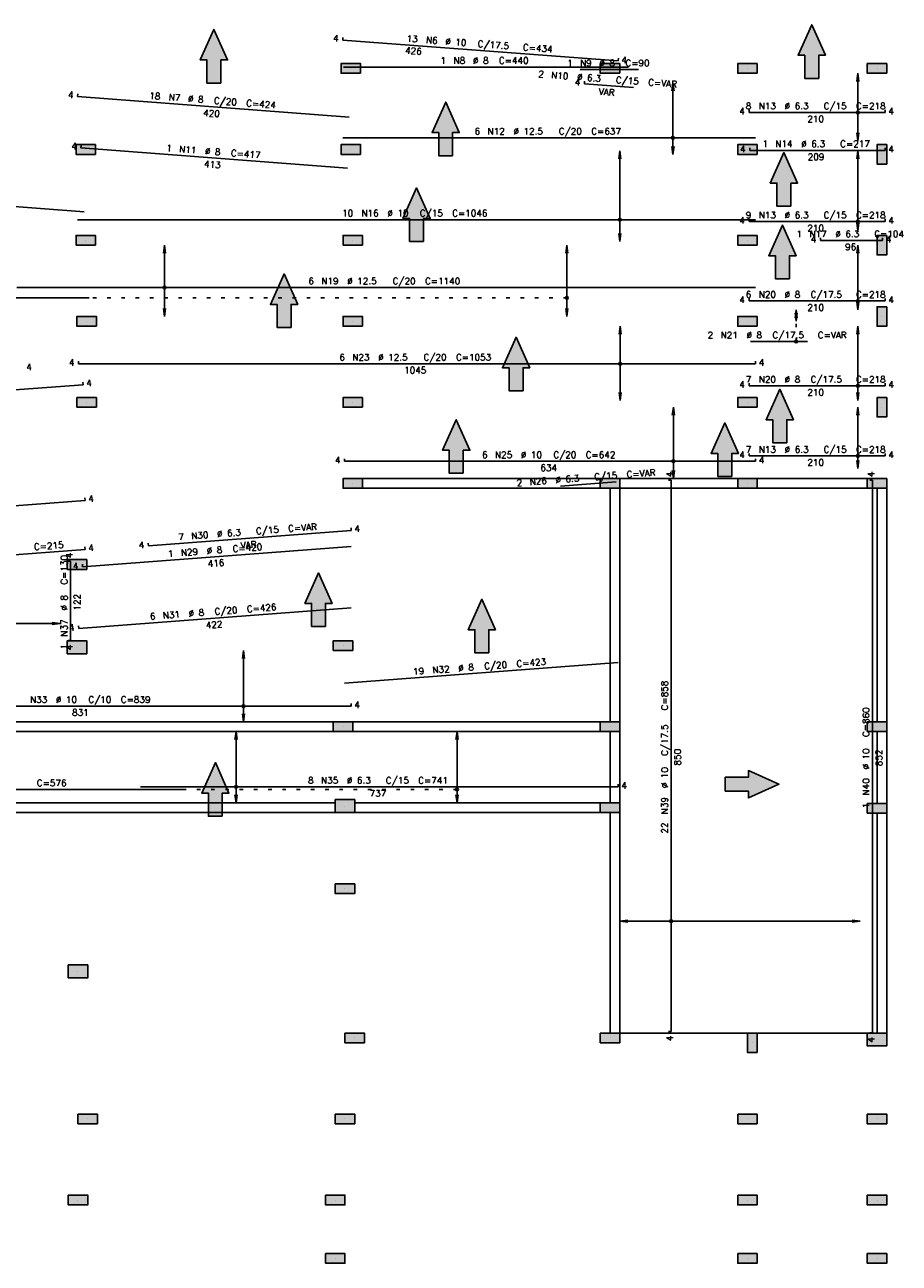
# Model space of a CAD drawing. Extents: x 0 to 119, y 0 to 84.
# Tile 10 of 14: x 67 to 91, y 29 to 64. Entities that reach past the tile are written whole.
import ezdxf

# ---------------------------------------------------------------- set-up
doc = ezdxf.new("R2010")
doc.units = 0
doc.header["$MEASUREMENT"] = 0
doc.linetypes.add('ESTILO_TQS_0002', pattern=[0.4, 0.1, -0.3])
for name, color, linetype in [('1', 1, 'CONTINUOUS'), ('2', 2, 'CONTINUOUS'), ('6', 6, 'CONTINUOUS'), ('9', 9, 'CONTINUOUS')]:
    doc.layers.add(name, color=color, linetype=linetype)
doc.styles.get("Standard").update_dxf_attribs({"font": 'ROMANS.SHX'})

msp = doc.modelspace()

# ---------------------------------------------------------------- linework, layer by layer
at = {"layer": '1', "linetype": 'Continuous'}
for p, q in [((75.679031, 62.90754), (75.679031, 62.90754)), ((82.951758, 62.90754), (82.951758, 62.90754)), ((86.806304, 62.90754), (86.806304, 62.90754)), ((90.442667, 62.90754), (90.442667, 62.90754)), ((68.242667, 60.634813), (68.242667, 60.634813)), ((75.679031, 60.634813), (75.679031, 60.634813)), ((86.806304, 60.634813), (86.806304, 60.634813)), ((90.579031, 60.498449), (90.579031, 60.498449)), ((68.242667, 58.089358), (68.242667, 58.089358)), ((75.733576, 58.089358), (75.733576, 58.089358)), ((86.806304, 58.089358), (86.806304, 58.089358)), ((90.579031, 57.952995), (90.579031, 57.952995)), ((90.579031, 55.952995), (90.579031, 55.952995)), ((68.26994, 55.816631), (68.26994, 55.816631)), ((75.733576, 55.816631), (75.733576, 55.816631)), ((86.806304, 55.816631), (86.806304, 55.816631)), ((68.26994, 53.543904), (68.26994, 53.543904)), ((75.733576, 53.543904), (75.733576, 53.543904)), ((86.806304, 53.543904), (86.806304, 53.543904)), ((90.579031, 53.40754), (90.579031, 53.40754)), ((75.733576, 51.271176), (75.733576, 51.271176)), ((82.951758, 51.134813), (79.342667, 51.134813)), ((82.951758, 51.271176), (82.951758, 51.271176)), ((86.806304, 51.271176), (86.806304, 51.271176)), ((90.442667, 51.271176), (90.442667, 51.271176)), ((67.997213, 48.998449), (67.997213, 48.998449)), ((67.997213, 46.680267), (67.997213, 46.680267)), ((75.460849, 46.725722), (75.460849, 46.725722)), ((75.460849, 44.452995), (75.460849, 44.452995)), ((82.951758, 44.589358), (79.342667, 44.589358)), ((82.951758, 44.452995), (82.951758, 44.452995)), ((90.442667, 44.452995), (90.442667, 44.452995)), ((75.515395, 42.225722), (75.515395, 42.225722)), ((82.951758, 42.180267), (82.951758, 42.180267)), ((90.442667, 42.164235), (90.442667, 42.164235)), ((75.515395, 39.90754), (75.515395, 39.90754)), ((68.024485, 37.589358), (68.024485, 37.589358)), ((83.224485, 35.862085), (90.442667, 35.862085)), ((75.788122, 35.725722), (75.788122, 35.725722)), ((82.951758, 35.725722), (82.951758, 35.725722)), ((86.942667, 35.589358), (86.942667, 35.589358)), ((90.442667, 35.680267), (90.442667, 35.680267)), ((68.297213, 33.452995), (68.297213, 33.452995)), ((75.515395, 33.452995), (75.515395, 33.452995)), ((86.806304, 33.452995), (86.806304, 33.452995)), ((90.442667, 33.452995), (90.442667, 33.452995)), ((68.024485, 31.180267), (68.024485, 31.180267)), ((75.242667, 31.180267), (75.242667, 31.180267)), ((86.806304, 31.180267), (86.806304, 31.180267)), ((90.442667, 31.180267), (90.442667, 31.180267)), ((75.242667, 29.543904), (75.242667, 29.543904)), ((86.806304, 29.543904), (86.806304, 29.543904)), ((90.442667, 29.543904), (90.442667, 29.543904))]:
    msp.add_line(p, q, dxfattribs=at)
at = {"layer": '1', "linetype": 'ESTILO_TQS_0002'}
for p, q in [((81.742667, 56.474813), (68.342667, 56.474813)), ((81.742667, 56.474813), (81.742667, 55.952995)), ((88.171405, 55.251074), (88.171405, 55.825353)), ((78.659029, 42.691631), (70.979031, 42.691631)), ((78.659029, 42.691631), (78.659029, 42.316631))]:
    msp.add_line(p, q, dxfattribs=at)
at = {"layer": '1', "linetype": 'Continuous'}
for points in [[(82.679031, 51.40754), (76.006304, 51.40754)], [(86.533576, 51.40754), (83.224485, 51.40754)], [(90.16994, 51.40754), (87.079031, 51.40754)], [(76.006304, 51.134813), (82.679031, 51.134813)], [(82.951758, 51.134813), (82.951758, 44.589358)], [(83.224485, 44.589358), (83.224485, 51.134813)], [(83.224485, 51.134813), (86.533576, 51.134813)], [(87.079031, 51.134813), (90.16994, 51.134813)], [(90.442667, 51.134813), (90.442667, 44.589358)], [(90.715395, 44.589358), (90.715395, 51.134813)], [(75.188122, 44.589358), (61.079031, 44.589358)], [(82.679031, 44.589358), (75.733576, 44.589358)], [(61.079031, 44.316631), (75.188122, 44.316631)], [(75.733576, 44.316631), (82.679031, 44.316631)], [(82.951758, 44.316631), (82.951758, 42.316631)], [(83.224485, 42.316631), (83.224485, 44.316631)], [(90.442667, 44.316631), (90.442667, 42.300599)], [(90.715395, 42.300599), (90.715395, 44.316631)], [(75.242667, 42.316631), (61.079031, 42.316631)], [(61.079031, 42.043904), (75.242667, 42.043904)], [(82.679031, 42.316631), (75.788122, 42.316631)], [(75.788122, 42.043904), (82.679031, 42.043904)], [(82.951758, 42.043904), (82.951758, 35.862085)], [(83.224485, 35.862085), (83.224485, 42.043904)], [(90.442667, 42.027871), (90.442667, 35.862085)], [(90.715395, 35.862085), (90.715395, 42.027871)]]:
    msp.add_lwpolyline(points, dxfattribs=at)
at = {"layer": '2', "linetype": 'Continuous'}
for p, q in [((84.717215, 62.50754), (84.687549, 62.282212)), ((84.717215, 62.50754), (84.717215, 60.498449)), ((84.717215, 62.50754), (84.74688, 62.282212)), ((84.717215, 62.50754), (84.717215, 62.50754)), ((89.906304, 62.771176), (89.876639, 62.545848)), ((89.906304, 62.771176), (89.906304, 60.877237)), ((89.906304, 62.771176), (89.935969, 62.545848)), ((89.906304, 62.771176), (89.906304, 62.771176)), ((89.906304, 60.877237), (89.876639, 61.102565)), ((89.906304, 60.877237), (89.935969, 61.102565)), ((89.906304, 60.877237), (89.906304, 60.877237)), ((83.229936, 60.598449), (83.200271, 60.373121)), ((83.229936, 60.598449), (83.229936, 58.052995)), ((83.229936, 60.598449), (83.259601, 60.373121)), ((83.229936, 60.598449), (83.229936, 60.598449)), ((84.717215, 60.498449), (84.687549, 60.723777)), ((84.717215, 60.498449), (84.74688, 60.723777)), ((84.717215, 60.498449), (84.717215, 60.498449)), ((89.906304, 60.598449), (89.876639, 60.373121)), ((89.906304, 60.598449), (89.906304, 58.35005)), ((89.906304, 60.598449), (89.935969, 60.373121)), ((89.906304, 60.598449), (89.906304, 60.598449)), ((89.906304, 58.35005), (89.876639, 58.575379)), ((89.906304, 58.35005), (89.935969, 58.575379)), ((89.906304, 58.35005), (89.906304, 58.35005)), ((83.229936, 58.052995), (83.200271, 58.278323)), ((83.229936, 58.052995), (83.259601, 58.278323)), ((83.229936, 58.052995), (83.229936, 58.052995)), ((70.451758, 57.952995), (70.422093, 57.727666)), ((70.451758, 57.952995), (70.451758, 55.952995)), ((70.451758, 57.952995), (70.481423, 57.727666)), ((70.451758, 57.952995), (70.451758, 57.952995)), ((81.742667, 57.952995), (81.713002, 57.727666)), ((81.742667, 57.952995), (81.742667, 55.952995)), ((81.742667, 57.952995), (81.772332, 57.727666)), ((81.742667, 57.952995), (81.742667, 57.952995)), ((89.906304, 57.952995), (89.876639, 57.727666)), ((89.906304, 57.952995), (89.906304, 56.143904)), ((89.906304, 57.952995), (89.935969, 57.727666)), ((89.906304, 57.952995), (89.906304, 57.952995)), ((89.906304, 56.143904), (89.876639, 56.369232)), ((89.906304, 56.143904), (89.935969, 56.369232)), ((70.451758, 55.952995), (70.422093, 56.178323)), ((70.451758, 55.952995), (70.481423, 56.178323)), ((70.451758, 55.952995), (70.451758, 55.952995)), ((81.742667, 55.952995), (81.713002, 56.178323)), ((81.742667, 55.952995), (81.772332, 56.178323)), ((81.742667, 55.952995), (81.742667, 55.952995)), ((88.171405, 56.143904), (88.14174, 55.918575)), ((88.171405, 55.825353), (88.14174, 56.050682)), ((88.171405, 56.143904), (88.171405, 55.825353)), ((88.171405, 56.143904), (88.20107, 55.918575)), ((88.171405, 56.143904), (88.171405, 56.143904)), ((88.171405, 55.825353), (88.20107, 56.050682)), ((89.906304, 56.143904), (89.906304, 56.143904)), ((83.235396, 55.680267), (83.205731, 55.454939)), ((83.235396, 55.680267), (83.235396, 53.598449)), ((83.235396, 55.680267), (83.265061, 55.454939)), ((83.235396, 55.680267), (83.235396, 55.680267)), ((88.171405, 55.825353), (88.171405, 55.825353)), ((89.906304, 55.680267), (89.876639, 55.454939)), ((89.906304, 55.680267), (89.906304, 53.598449)), ((89.906304, 55.680267), (89.935969, 55.454939)), ((89.906304, 55.680267), (89.906304, 55.680267)), ((83.235396, 53.598449), (83.205731, 53.823777)), ((83.235396, 53.598449), (83.265061, 53.823777)), ((89.906304, 53.598449), (89.876639, 53.823777)), ((89.906304, 53.598449), (89.935969, 53.823777)), ((83.235396, 53.598449), (83.235396, 53.598449)), ((89.906304, 53.598449), (89.906304, 53.598449)), ((84.728125, 53.40754), (84.69846, 53.182212)), ((84.728125, 53.40754), (84.728125, 51.40754)), ((84.728125, 53.40754), (84.75779, 53.182212)), ((84.728125, 53.40754), (84.728125, 53.40754)), ((89.906304, 53.40754), (89.876639, 53.182212)), ((89.906304, 53.40754), (89.906304, 51.689358)), ((89.906304, 53.40754), (89.935969, 53.182212)), ((89.906304, 53.40754), (89.906304, 53.40754)), ((89.906304, 51.689358), (89.876639, 51.914687)), ((89.906304, 51.689358), (89.935969, 51.914687)), ((84.728125, 51.40754), (84.69846, 51.632868)), ((84.728125, 51.40754), (84.75779, 51.632868)), ((84.728125, 51.40754), (84.728125, 51.40754)), ((89.906304, 51.689358), (89.906304, 51.689358)), ((67.528241, 47.343904), (61.275276, 47.343904)), ((67.528241, 47.343904), (67.302912, 47.373569)), ((67.528241, 47.343904), (67.302912, 47.314239)), ((67.528241, 47.343904), (67.528241, 47.343904)), ((72.6663, 46.589358), (72.636635, 46.36403)), ((72.6663, 46.589358), (72.6663, 44.589358)), ((72.6663, 46.589358), (72.695965, 46.36403)), ((72.6663, 46.589358), (72.6663, 46.589358)), ((72.6663, 44.589358), (72.636635, 44.814687)), ((72.6663, 44.589358), (72.695965, 44.814687)), ((72.6663, 44.589358), (72.6663, 44.589358)), ((72.459029, 44.316631), (72.429364, 44.091303)), ((72.459029, 44.316631), (72.459029, 42.316631)), ((72.459029, 44.316631), (72.488694, 44.091303)), ((72.459029, 44.316631), (72.459029, 44.316631)), ((78.659029, 44.316631), (78.629364, 44.091303)), ((78.659029, 44.316631), (78.659029, 42.316631)), ((78.659029, 44.316631), (78.688694, 44.091303)), ((78.659029, 44.316631), (78.659029, 44.316631)), ((72.459029, 42.316631), (72.429364, 42.541959)), ((72.459029, 42.316631), (72.488694, 42.541959)), ((78.659029, 42.316631), (78.629364, 42.541959)), ((78.659029, 42.316631), (78.688694, 42.541959)), ((72.459029, 42.316631), (72.459029, 42.316631)), ((78.659029, 42.316631), (78.659029, 42.316631)), ((83.224485, 38.998449), (83.449814, 39.028114)), ((89.97192, 38.998449), (83.224485, 38.998449)), ((83.224485, 38.998449), (83.449814, 38.968784)), ((83.224485, 38.998449), (83.224485, 38.998449)), ((89.97192, 38.998449), (89.746591, 39.028114)), ((89.97192, 38.998449), (89.746591, 38.968784)), ((89.97192, 38.998449), (89.97192, 38.998449))]:
    msp.add_line(p, q, dxfattribs=at)
for points in [[(75.951758, 62.771176), (75.951758, 63.043904), (75.406304, 63.043904), (75.406304, 62.771176), (75.951758, 62.771176)], [(83.224485, 62.771176), (83.224485, 63.043904), (82.679031, 63.043904), (82.679031, 62.771176), (83.224485, 62.771176)], [(87.079031, 62.771176), (87.079031, 63.043904), (86.533576, 63.043904), (86.533576, 62.771176), (87.079031, 62.771176)], [(90.715395, 62.771176), (90.715395, 63.043904), (90.16994, 63.043904), (90.16994, 62.771176), (90.715395, 62.771176)], [(68.515395, 60.498449), (68.515395, 60.771176), (67.96994, 60.771176), (67.96994, 60.498449), (68.515395, 60.498449)], [(75.951758, 60.498449), (75.951758, 60.771176), (75.406304, 60.771176), (75.406304, 60.498449), (75.951758, 60.498449)], [(87.079031, 60.498449), (87.079031, 60.771176), (86.533576, 60.771176), (86.533576, 60.498449), (87.079031, 60.498449)], [(90.715395, 60.771176), (90.442667, 60.771176), (90.442667, 60.225722), (90.715395, 60.225722), (90.715395, 60.771176)], [(68.515395, 57.952995), (68.515395, 58.225722), (67.96994, 58.225722), (67.96994, 57.952995), (68.515395, 57.952995)], [(76.006304, 57.952995), (76.006304, 58.225722), (75.460849, 58.225722), (75.460849, 57.952995), (76.006304, 57.952995)], [(87.079031, 57.952995), (87.079031, 58.225722), (86.533576, 58.225722), (86.533576, 57.952995), (87.079031, 57.952995)], [(90.715395, 58.225722), (90.442667, 58.225722), (90.442667, 57.680267), (90.715395, 57.680267), (90.715395, 58.225722)], [(68.542667, 55.680267), (68.542667, 55.952995), (67.997213, 55.952995), (67.997213, 55.680267), (68.542667, 55.680267)], [(76.006304, 55.680267), (76.006304, 55.952995), (75.460849, 55.952995), (75.460849, 55.680267), (76.006304, 55.680267)], [(87.079031, 55.680267), (87.079031, 55.952995), (86.533576, 55.952995), (86.533576, 55.680267), (87.079031, 55.680267)], [(90.715395, 56.225722), (90.442667, 56.225722), (90.442667, 55.680267), (90.715395, 55.680267), (90.715395, 56.225722)], [(68.542667, 53.40754), (68.542667, 53.680267), (67.997213, 53.680267), (67.997213, 53.40754), (68.542667, 53.40754)], [(76.006304, 53.40754), (76.006304, 53.680267), (75.460849, 53.680267), (75.460849, 53.40754), (76.006304, 53.40754)], [(87.079031, 53.40754), (87.079031, 53.680267), (86.533576, 53.680267), (86.533576, 53.40754), (87.079031, 53.40754)], [(90.715395, 53.680267), (90.442667, 53.680267), (90.442667, 53.134813), (90.715395, 53.134813), (90.715395, 53.680267)], [(76.006304, 51.134813), (76.006304, 51.40754), (75.460849, 51.40754), (75.460849, 51.134813), (76.006304, 51.134813)], [(83.224485, 51.134813), (83.224485, 51.40754), (82.679031, 51.40754), (82.679031, 51.134813), (83.224485, 51.134813)], [(87.079031, 51.134813), (87.079031, 51.40754), (86.533576, 51.40754), (86.533576, 51.134813), (87.079031, 51.134813)], [(90.16994, 51.40754), (90.16994, 51.134813), (90.715395, 51.134813), (90.715395, 51.40754), (90.16994, 51.40754)], [(68.26994, 48.862085), (68.26994, 49.134813), (67.724485, 49.134813), (67.724485, 48.862085), (68.26994, 48.862085)], [(68.26994, 46.498449), (68.26994, 46.862085), (67.724485, 46.862085), (67.724485, 46.498449), (68.26994, 46.498449)], [(75.733576, 46.589358), (75.733576, 46.862085), (75.188122, 46.862085), (75.188122, 46.589358), (75.733576, 46.589358)], [(75.733576, 44.316631), (75.733576, 44.589358), (75.188122, 44.589358), (75.188122, 44.316631), (75.733576, 44.316631)], [(83.224485, 44.316631), (83.224485, 44.589358), (82.679031, 44.589358), (82.679031, 44.316631), (83.224485, 44.316631)], [(90.16994, 44.589358), (90.16994, 44.316631), (90.715395, 44.316631), (90.715395, 44.589358), (90.16994, 44.589358)], [(75.788122, 42.043904), (75.788122, 42.40754), (75.242667, 42.40754), (75.242667, 42.043904), (75.788122, 42.043904)], [(82.679031, 42.316631), (82.679031, 42.043904), (83.224485, 42.043904), (83.224485, 42.316631), (82.679031, 42.316631)], [(90.16994, 42.300599), (90.16994, 42.027871), (90.715395, 42.027871), (90.715395, 42.300599), (90.16994, 42.300599)], [(75.242667, 40.043904), (75.242667, 39.771176), (75.788122, 39.771176), (75.788122, 40.043904), (75.242667, 40.043904)], [(67.751758, 37.771176), (67.751758, 37.40754), (68.297213, 37.40754), (68.297213, 37.771176), (67.751758, 37.771176)], [(75.515395, 35.862085), (75.515395, 35.589358), (76.060849, 35.589358), (76.060849, 35.862085), (75.515395, 35.862085)], [(82.679031, 35.862085), (82.679031, 35.589358), (83.224485, 35.589358), (83.224485, 35.862085), (82.679031, 35.862085)], [(87.079031, 35.862085), (86.806304, 35.862085), (86.806304, 35.316631), (87.079031, 35.316631), (87.079031, 35.862085)], [(90.16994, 35.862085), (90.16994, 35.498449), (90.715395, 35.498449), (90.715395, 35.862085), (90.16994, 35.862085)], [(68.024485, 33.589358), (68.024485, 33.316631), (68.56994, 33.316631), (68.56994, 33.589358), (68.024485, 33.589358)], [(75.242667, 33.589358), (75.242667, 33.316631), (75.788122, 33.316631), (75.788122, 33.589358), (75.242667, 33.589358)], [(86.533576, 33.589358), (86.533576, 33.316631), (87.079031, 33.316631), (87.079031, 33.589358), (86.533576, 33.589358)], [(90.16994, 33.589358), (90.16994, 33.316631), (90.715395, 33.316631), (90.715395, 33.589358), (90.16994, 33.589358)], [(67.751758, 31.316631), (67.751758, 31.043904), (68.297213, 31.043904), (68.297213, 31.316631), (67.751758, 31.316631)], [(74.96994, 31.316631), (74.96994, 31.043904), (75.515395, 31.043904), (75.515395, 31.316631), (74.96994, 31.316631)], [(86.533576, 31.316631), (86.533576, 31.043904), (87.079031, 31.043904), (87.079031, 31.316631), (86.533576, 31.316631)], [(90.16994, 31.316631), (90.16994, 31.043904), (90.715395, 31.043904), (90.715395, 31.316631), (90.16994, 31.316631)], [(74.96994, 29.680267), (74.96994, 29.40754), (75.515395, 29.40754), (75.515395, 29.680267), (74.96994, 29.680267)], [(86.533576, 29.680267), (86.533576, 29.40754), (87.079031, 29.40754), (87.079031, 29.680267), (86.533576, 29.680267)], [(90.16994, 29.680267), (90.16994, 29.40754), (90.715395, 29.40754), (90.715395, 29.680267), (90.16994, 29.680267)]]:
    msp.add_lwpolyline(points, dxfattribs=at)
for centre, radius in [((89.906304, 61.673165), 0.037841), ((89.906304, 61.673165), 0.018864), ((84.717215, 60.964358), 0.037841), ((84.717215, 60.964358), 0.018864), ((83.229936, 58.66754), 0.037841), ((83.229936, 58.66754), 0.018864), ((89.906304, 58.614568), 0.037841), ((89.906304, 58.614568), 0.018864), ((70.451758, 56.765722), 0.037841), ((70.451758, 56.765722), 0.018864), ((81.742667, 56.474813), 0.037841), ((81.742667, 56.474813), 0.018864), ((89.906304, 56.387862), 0.037841), ((89.906304, 56.387862), 0.018864), ((88.171405, 55.251074), 0.037841), ((88.171405, 55.251074), 0.018864), ((83.235396, 54.627692), 0.037841), ((83.235396, 54.627692), 0.018864), ((89.906304, 54.008189), 0.037841), ((89.906304, 54.008189), 0.018864), ((84.728125, 51.892995), 0.037841), ((84.728125, 51.892995), 0.018864), ((89.906304, 52.042995), 0.037841), ((89.906304, 52.042995), 0.018864), ((72.6663, 45.029358), 0.037841), ((72.6663, 45.029358), 0.018864), ((72.459029, 42.764358), 0.037841), ((72.459029, 42.764358), 0.018864), ((78.659029, 42.691631), 0.037841), ((78.659029, 42.691631), 0.018864), ((84.665828, 38.998449), 0.037841), ((84.665828, 38.998449), 0.018864)]:
    msp.add_circle(centre, radius, dxfattribs=at)
at = {"layer": '6', "linetype": 'Continuous'}
for p, q in [((75.458285, 63.776386), (75.452846, 63.703863)), ((75.452846, 63.703863), (83.180119, 63.124317)), ((75.46994, 62.947995), (83.46994, 62.947995)), ((82.110849, 62.878449), (83.747213, 62.878449)), ((83.180119, 63.124317), (83.185558, 63.196841)), ((82.240221, 62.547196), (82.234782, 62.474672)), ((68.020916, 62.191195), (68.015395, 62.118677)), ((82.234782, 62.474672), (83.607509, 62.371718)), ((68.015395, 62.118677), (75.633577, 61.538613)), ((86.851758, 61.745892), (86.851758, 61.673165)), ((86.851758, 61.673165), (90.66994, 61.673165)), ((90.66994, 61.673165), (90.66994, 61.745892)), ((75.451758, 60.964358), (87.033576, 60.964358)), ((68.113601, 60.751007), (68.108079, 60.678489)), ((68.108079, 60.678489), (75.587231, 60.109011)), ((86.871964, 60.682894), (86.871964, 60.610167)), ((86.871964, 60.610167), (90.669944, 60.610167)), ((90.669944, 60.610167), (90.669944, 60.682894)), ((60.57627, 59.463733), (68.194452, 58.883668)), ((86.851758, 58.687295), (86.851758, 58.614568)), ((90.66994, 58.614568), (90.66994, 58.687295)), ((68.015395, 58.66754), (87.033576, 58.66754)), ((86.851758, 58.614568), (90.66994, 58.614568)), ((88.857307, 58.15826), (88.857307, 58.085533)), ((88.857307, 58.085533), (90.599849, 58.085533)), ((90.599849, 58.085533), (90.599849, 58.15826)), ((66.306304, 56.765722), (87.033576, 56.765722)), ((60.579031, 56.474813), (68.342667, 56.474813)), ((86.851758, 56.460589), (86.851758, 56.387862)), ((86.851758, 56.387862), (90.66994, 56.387862)), ((90.66994, 56.387862), (90.66994, 56.460589)), ((86.890714, 55.251074), (88.491574, 55.251074)), ((68.042667, 54.700419), (68.042667, 54.627692)), ((68.042667, 54.627692), (87.033576, 54.627692)), ((87.033576, 54.627692), (87.033576, 54.700419)), ((60.579031, 53.463158), (68.168868, 54.038872)), ((68.168868, 54.038872), (68.163367, 54.111391)), ((86.851758, 54.080917), (86.851758, 54.008189)), ((86.851758, 54.008189), (90.66994, 54.008189)), ((90.66994, 54.008189), (90.66994, 54.080917)), ((86.851758, 52.115722), (86.851758, 52.042995)), ((90.66994, 52.042995), (90.66994, 52.115722)), ((75.506304, 51.965722), (75.506304, 51.892995)), ((75.506304, 51.892995), (87.033576, 51.892995)), ((86.851758, 52.042995), (90.66994, 52.042995)), ((87.033576, 51.892995), (87.033576, 51.965722)), ((81.560301, 51.198883), (83.121665, 51.31687)), ((84.665828, 51.362085), (84.593101, 51.362085)), ((84.665828, 35.90754), (84.665828, 51.362085)), ((90.314842, 51.362085), (90.242115, 51.362085)), ((90.314842, 35.868937), (90.314842, 51.362085)), ((60.579031, 50.216168), (68.224485, 50.796101)), ((68.224485, 50.796101), (68.218984, 50.86862)), ((75.690324, 49.955438), (75.684823, 50.027957)), ((70.00236, 49.523987), (75.690324, 49.955438)), ((64.473904, 49.133837), (68.223511, 49.418258)), ((68.154509, 48.934915), (75.690874, 49.506574)), ((68.223511, 49.418258), (68.218011, 49.490777)), ((69.99686, 49.596506), (70.00236, 49.523987)), ((67.819074, 49.089358), (67.746346, 49.089358)), ((67.819074, 46.868739), (67.819074, 49.089358)), ((68.149008, 49.007434), (68.154509, 48.934915)), ((68.045418, 47.207627), (75.690872, 47.787561)), ((68.039917, 47.280146), (68.045418, 47.207627)), ((67.746346, 46.868739), (67.819074, 46.868739)), ((75.506304, 45.668816), (83.179031, 46.248619)), ((60.579031, 45.029358), (75.688122, 45.029358)), ((75.688122, 45.029358), (75.688122, 45.102085)), ((69.779031, 42.764358), (83.179031, 42.764358)), ((83.179031, 42.764358), (83.179031, 42.837085)), ((60.579031, 42.691631), (70.979031, 42.691631)), ((84.593101, 35.90754), (84.665828, 35.90754)), ((90.242115, 35.868937), (90.314842, 35.868937))]:
    msp.add_line(p, q, dxfattribs=at)
for points in [[(72.03297, 62.498848), (72.03297, 63.146059), (72.220068, 63.146059), (71.837263, 64.001748), (71.454458, 63.146059), (71.641555, 63.146059), (71.641555, 62.498848), (72.03297, 62.498848)], [(88.807227, 62.629419), (88.807227, 63.27663), (88.994324, 63.27663), (88.611519, 64.132319), (88.228714, 63.27663), (88.415812, 63.27663), (88.415812, 62.629419), (88.807227, 62.629419)], [(78.5364, 60.461088), (78.5364, 61.108299), (78.723498, 61.108299), (78.340693, 61.963988), (77.957888, 61.108299), (78.144985, 61.108299), (78.144985, 60.461088), (78.5364, 60.461088)], [(88.027259, 59.045543), (88.027259, 59.692754), (88.214356, 59.692754), (87.831551, 60.548443), (87.448746, 59.692754), (87.635844, 59.692754), (87.635844, 59.045543), (88.027259, 59.045543)], [(77.720193, 58.055783), (77.720193, 58.702995), (77.90729, 58.702995), (77.524485, 59.558683), (77.14168, 58.702995), (77.328778, 58.702995), (77.328778, 58.055783), (77.720193, 58.055783)], [(87.984866, 57.010956), (87.984866, 57.658167), (88.171963, 57.658167), (87.789158, 58.513856), (87.406353, 57.658167), (87.593451, 57.658167), (87.593451, 57.010956), (87.984866, 57.010956)], [(74.00351, 55.645452), (74.00351, 56.292663), (74.190607, 56.292663), (73.807802, 57.148352), (73.424997, 56.292663), (73.612095, 56.292663), (73.612095, 55.645452), (74.00351, 55.645452)], [(80.512867, 53.868684), (80.512867, 54.515896), (80.699965, 54.515896), (80.31716, 55.371584), (79.934355, 54.515896), (80.121452, 54.515896), (80.121452, 53.868684), (80.512867, 53.868684)], [(87.909572, 52.4122), (87.909572, 53.059411), (88.096669, 53.059411), (87.713864, 53.9151), (87.331059, 53.059411), (87.518157, 53.059411), (87.518157, 52.4122), (87.909572, 52.4122)], [(78.834517, 51.555274), (78.834517, 52.202486), (79.021614, 52.202486), (78.638809, 53.058175), (78.256004, 52.202486), (78.443102, 52.202486), (78.443102, 51.555274), (78.834517, 51.555274)], [(86.366763, 51.466465), (86.366763, 52.113676), (86.55386, 52.113676), (86.171055, 52.969365), (85.788251, 52.113676), (85.975348, 52.113676), (85.975348, 51.466465), (86.366763, 51.466465)], [(74.968283, 47.261899), (74.968283, 47.90911), (75.15538, 47.90911), (74.772575, 48.764799), (74.38977, 47.90911), (74.576867, 47.90911), (74.576867, 47.261899), (74.968283, 47.261899)], [(79.550986, 46.521577), (79.550986, 47.168789), (79.738083, 47.168789), (79.355278, 48.024478), (78.972473, 47.168789), (79.159571, 47.168789), (79.159571, 46.521577), (79.550986, 46.521577)], [(72.074738, 41.942147), (72.074738, 42.589358), (72.261836, 42.589358), (71.879031, 43.445047), (71.496226, 42.589358), (71.683323, 42.589358), (71.683323, 41.942147), (72.074738, 41.942147)], [(86.186365, 42.643651), (86.833576, 42.643651), (86.833576, 42.456553), (87.689265, 42.839358), (86.833576, 43.222163), (86.833576, 43.035066), (86.186365, 43.035066), (86.186365, 42.643651)]]:
    msp.add_lwpolyline(points, dxfattribs=at)
at = {"layer": '9', "linetype": 'Continuous'}
for points in [[(71.837263, 64.001748), (71.454458, 63.146059), (71.641555, 63.146059)], [(71.837263, 64.001748), (71.641555, 63.146059), (72.03297, 62.498848)], [(71.837263, 64.001748), (72.03297, 62.498848), (72.03297, 63.146059)], [(71.837263, 64.001748), (72.03297, 63.146059), (72.220068, 63.146059)], [(88.611519, 64.132319), (88.228714, 63.27663), (88.415812, 63.27663)], [(88.611519, 64.132319), (88.415812, 63.27663), (88.807227, 62.629419)], [(88.611519, 64.132319), (88.807227, 62.629419), (88.807227, 63.27663)], [(88.611519, 64.132319), (88.807227, 63.27663), (88.994324, 63.27663)], [(88.807227, 62.629419), (88.415812, 63.27663), (88.415812, 62.629419)], [(72.03297, 62.498848), (71.641555, 63.146059), (71.641555, 62.498848)], [(75.951758, 62.771176), (75.951758, 63.043904), (75.406304, 63.043904)], [(75.951758, 62.771176), (75.406304, 63.043904), (75.406304, 62.771176)], [(83.224485, 62.771176), (83.224485, 63.043904), (82.679031, 63.043904)], [(83.224485, 62.771176), (82.679031, 63.043904), (82.679031, 62.771176)], [(87.079031, 62.771176), (87.079031, 63.043904), (86.533576, 63.043904)], [(87.079031, 62.771176), (86.533576, 63.043904), (86.533576, 62.771176)], [(90.715395, 62.771176), (90.715395, 63.043904), (90.16994, 63.043904)], [(90.715395, 62.771176), (90.16994, 63.043904), (90.16994, 62.771176)], [(75.951758, 62.771176), (75.406304, 62.771176), (75.951758, 62.771176)], [(83.224485, 62.771176), (82.679031, 62.771176), (83.224485, 62.771176)], [(87.079031, 62.771176), (86.533576, 62.771176), (87.079031, 62.771176)], [(90.715395, 62.771176), (90.16994, 62.771176), (90.715395, 62.771176)], [(78.340693, 61.963988), (77.957888, 61.108299), (78.144985, 61.108299)], [(78.340693, 61.963988), (78.144985, 61.108299), (78.5364, 60.461088)], [(78.340693, 61.963988), (78.5364, 60.461088), (78.5364, 61.108299)], [(78.340693, 61.963988), (78.5364, 61.108299), (78.723498, 61.108299)], [(68.515395, 60.498449), (68.515395, 60.771176), (67.96994, 60.771176)], [(68.515395, 60.498449), (67.96994, 60.771176), (67.96994, 60.498449)], [(75.951758, 60.498449), (75.951758, 60.771176), (75.406304, 60.771176)], [(75.951758, 60.498449), (75.406304, 60.771176), (75.406304, 60.498449)], [(78.5364, 60.461088), (78.144985, 61.108299), (78.144985, 60.461088)], [(87.079031, 60.498449), (87.079031, 60.771176), (86.533576, 60.771176)], [(87.079031, 60.498449), (86.533576, 60.771176), (86.533576, 60.498449)], [(90.715395, 60.771176), (90.442667, 60.771176), (90.442667, 60.225722)], [(90.715395, 60.771176), (90.442667, 60.225722), (90.715395, 60.225722)], [(90.715395, 60.771176), (90.715395, 60.225722), (90.715395, 60.771176)], [(68.515395, 60.498449), (67.96994, 60.498449), (68.515395, 60.498449)], [(75.951758, 60.498449), (75.406304, 60.498449), (75.951758, 60.498449)], [(87.079031, 60.498449), (86.533576, 60.498449), (87.079031, 60.498449)], [(87.831551, 60.548443), (87.448746, 59.692754), (87.635844, 59.692754)], [(87.831551, 60.548443), (87.635844, 59.692754), (88.027259, 59.045543)], [(87.831551, 60.548443), (88.027259, 59.045543), (88.027259, 59.692754)], [(87.831551, 60.548443), (88.027259, 59.692754), (88.214356, 59.692754)], [(77.524485, 59.558683), (77.14168, 58.702995), (77.328778, 58.702995)], [(77.524485, 59.558683), (77.328778, 58.702995), (77.720193, 58.055783)], [(77.524485, 59.558683), (77.720193, 58.055783), (77.720193, 58.702995)], [(77.524485, 59.558683), (77.720193, 58.702995), (77.90729, 58.702995)], [(88.027259, 59.045543), (87.635844, 59.692754), (87.635844, 59.045543)], [(77.720193, 58.055783), (77.328778, 58.702995), (77.328778, 58.055783)], [(87.789158, 58.513856), (87.406353, 57.658167), (87.593451, 57.658167)], [(87.789158, 58.513856), (87.593451, 57.658167), (87.984866, 57.010956)], [(87.789158, 58.513856), (87.984866, 57.010956), (87.984866, 57.658167)], [(87.789158, 58.513856), (87.984866, 57.658167), (88.171963, 57.658167)], [(68.515395, 57.952995), (68.515395, 58.225722), (67.96994, 58.225722)], [(68.515395, 57.952995), (67.96994, 58.225722), (67.96994, 57.952995)], [(76.006304, 57.952995), (76.006304, 58.225722), (75.460849, 58.225722)], [(76.006304, 57.952995), (75.460849, 58.225722), (75.460849, 57.952995)], [(87.079031, 57.952995), (87.079031, 58.225722), (86.533576, 58.225722)], [(87.079031, 57.952995), (86.533576, 58.225722), (86.533576, 57.952995)], [(90.715395, 58.225722), (90.442667, 58.225722), (90.442667, 57.680267)], [(90.715395, 58.225722), (90.442667, 57.680267), (90.715395, 57.680267)], [(90.715395, 58.225722), (90.715395, 57.680267), (90.715395, 58.225722)], [(68.515395, 57.952995), (67.96994, 57.952995), (68.515395, 57.952995)], [(76.006304, 57.952995), (75.460849, 57.952995), (76.006304, 57.952995)], [(87.079031, 57.952995), (86.533576, 57.952995), (87.079031, 57.952995)], [(87.984866, 57.010956), (87.593451, 57.658167), (87.593451, 57.010956)], [(73.807802, 57.148352), (73.424997, 56.292663), (73.612095, 56.292663)], [(73.807802, 57.148352), (73.612095, 56.292663), (74.00351, 55.645452)], [(73.807802, 57.148352), (74.00351, 55.645452), (74.00351, 56.292663)], [(73.807802, 57.148352), (74.00351, 56.292663), (74.190607, 56.292663)], [(74.00351, 55.645452), (73.612095, 56.292663), (73.612095, 55.645452)], [(68.542667, 55.680267), (68.542667, 55.952995), (67.997213, 55.952995)], [(68.542667, 55.680267), (67.997213, 55.952995), (67.997213, 55.680267)], [(76.006304, 55.680267), (76.006304, 55.952995), (75.460849, 55.952995)], [(76.006304, 55.680267), (75.460849, 55.952995), (75.460849, 55.680267)], [(87.079031, 55.680267), (87.079031, 55.952995), (86.533576, 55.952995)], [(87.079031, 55.680267), (86.533576, 55.952995), (86.533576, 55.680267)], [(90.715395, 56.225722), (90.442667, 56.225722), (90.442667, 55.680267)], [(90.715395, 56.225722), (90.442667, 55.680267), (90.715395, 55.680267)], [(90.715395, 56.225722), (90.715395, 55.680267), (90.715395, 56.225722)], [(68.542667, 55.680267), (67.997213, 55.680267), (68.542667, 55.680267)], [(76.006304, 55.680267), (75.460849, 55.680267), (76.006304, 55.680267)], [(87.079031, 55.680267), (86.533576, 55.680267), (87.079031, 55.680267)], [(80.31716, 55.371584), (79.934355, 54.515896), (80.121452, 54.515896)], [(80.31716, 55.371584), (80.121452, 54.515896), (80.512867, 53.868684)], [(80.31716, 55.371584), (80.512867, 53.868684), (80.512867, 54.515896)], [(80.31716, 55.371584), (80.512867, 54.515896), (80.699965, 54.515896)], [(80.512867, 53.868684), (80.121452, 54.515896), (80.121452, 53.868684)], [(87.713864, 53.9151), (87.331059, 53.059411), (87.518157, 53.059411)], [(87.713864, 53.9151), (87.518157, 53.059411), (87.909572, 52.4122)], [(87.713864, 53.9151), (87.909572, 52.4122), (87.909572, 53.059411)], [(87.713864, 53.9151), (87.909572, 53.059411), (88.096669, 53.059411)], [(68.542667, 53.40754), (68.542667, 53.680267), (67.997213, 53.680267)], [(68.542667, 53.40754), (67.997213, 53.680267), (67.997213, 53.40754)], [(76.006304, 53.40754), (76.006304, 53.680267), (75.460849, 53.680267)], [(76.006304, 53.40754), (75.460849, 53.680267), (75.460849, 53.40754)], [(87.079031, 53.40754), (87.079031, 53.680267), (86.533576, 53.680267)], [(87.079031, 53.40754), (86.533576, 53.680267), (86.533576, 53.40754)], [(90.715395, 53.680267), (90.442667, 53.680267), (90.442667, 53.134813)], [(90.715395, 53.680267), (90.442667, 53.134813), (90.715395, 53.134813)], [(90.715395, 53.680267), (90.715395, 53.134813), (90.715395, 53.680267)], [(68.542667, 53.40754), (67.997213, 53.40754), (68.542667, 53.40754)], [(76.006304, 53.40754), (75.460849, 53.40754), (76.006304, 53.40754)], [(87.079031, 53.40754), (86.533576, 53.40754), (87.079031, 53.40754)], [(78.638809, 53.058175), (78.256004, 52.202486), (78.443102, 52.202486)], [(78.638809, 53.058175), (78.443102, 52.202486), (78.834517, 51.555274)], [(78.638809, 53.058175), (78.834517, 51.555274), (78.834517, 52.202486)], [(78.638809, 53.058175), (78.834517, 52.202486), (79.021614, 52.202486)], [(86.171055, 52.969365), (85.788251, 52.113676), (85.975348, 52.113676)], [(86.171055, 52.969365), (85.975348, 52.113676), (86.366763, 51.466465)], [(86.171055, 52.969365), (86.366763, 51.466465), (86.366763, 52.113676)], [(86.171055, 52.969365), (86.366763, 52.113676), (86.55386, 52.113676)], [(87.909572, 52.4122), (87.518157, 53.059411), (87.518157, 52.4122)], [(78.834517, 51.555274), (78.443102, 52.202486), (78.443102, 51.555274)], [(86.366763, 51.466465), (85.975348, 52.113676), (85.975348, 51.466465)], [(76.006304, 51.134813), (76.006304, 51.40754), (75.460849, 51.40754)], [(76.006304, 51.134813), (75.460849, 51.40754), (75.460849, 51.134813)], [(83.224485, 51.134813), (83.224485, 51.40754), (82.679031, 51.40754)], [(83.224485, 51.134813), (82.679031, 51.40754), (82.679031, 51.134813)], [(87.079031, 51.134813), (87.079031, 51.40754), (86.533576, 51.40754)], [(87.079031, 51.134813), (86.533576, 51.40754), (86.533576, 51.134813)], [(90.16994, 51.40754), (90.16994, 51.134813), (90.715395, 51.134813)], [(90.16994, 51.40754), (90.715395, 51.134813), (90.715395, 51.40754)], [(90.16994, 51.40754), (90.715395, 51.40754), (90.16994, 51.40754)], [(76.006304, 51.134813), (75.460849, 51.134813), (76.006304, 51.134813)], [(83.224485, 51.134813), (82.679031, 51.134813), (83.224485, 51.134813)], [(87.079031, 51.134813), (86.533576, 51.134813), (87.079031, 51.134813)], [(68.26994, 48.862085), (68.26994, 49.134813), (67.724485, 49.134813)], [(68.26994, 48.862085), (67.724485, 49.134813), (67.724485, 48.862085)], [(68.26994, 48.862085), (67.724485, 48.862085), (68.26994, 48.862085)], [(74.772575, 48.764799), (74.38977, 47.90911), (74.576867, 47.90911)], [(74.772575, 48.764799), (74.576867, 47.90911), (74.968283, 47.261899)], [(74.772575, 48.764799), (74.968283, 47.261899), (74.968283, 47.90911)], [(74.772575, 48.764799), (74.968283, 47.90911), (75.15538, 47.90911)], [(79.355278, 48.024478), (78.972473, 47.168789), (79.159571, 47.168789)], [(79.355278, 48.024478), (79.159571, 47.168789), (79.550986, 46.521577)], [(79.355278, 48.024478), (79.550986, 46.521577), (79.550986, 47.168789)], [(79.355278, 48.024478), (79.550986, 47.168789), (79.738083, 47.168789)], [(74.968283, 47.261899), (74.576867, 47.90911), (74.576867, 47.261899)], [(79.550986, 46.521577), (79.159571, 47.168789), (79.159571, 46.521577)], [(68.26994, 46.498449), (68.26994, 46.862085), (67.724485, 46.862085)], [(68.26994, 46.498449), (67.724485, 46.862085), (67.724485, 46.498449)], [(75.733576, 46.589358), (75.733576, 46.862085), (75.188122, 46.862085)], [(75.733576, 46.589358), (75.188122, 46.862085), (75.188122, 46.589358)], [(75.733576, 46.589358), (75.188122, 46.589358), (75.733576, 46.589358)], [(68.26994, 46.498449), (67.724485, 46.498449), (68.26994, 46.498449)], [(75.733576, 44.316631), (75.733576, 44.589358), (75.188122, 44.589358)], [(75.733576, 44.316631), (75.188122, 44.589358), (75.188122, 44.316631)], [(83.224485, 44.316631), (83.224485, 44.589358), (82.679031, 44.589358)], [(83.224485, 44.316631), (82.679031, 44.589358), (82.679031, 44.316631)], [(90.16994, 44.589358), (90.16994, 44.316631), (90.715395, 44.316631)], [(90.16994, 44.589358), (90.715395, 44.316631), (90.715395, 44.589358)], [(90.16994, 44.589358), (90.715395, 44.589358), (90.16994, 44.589358)], [(75.733576, 44.316631), (75.188122, 44.316631), (75.733576, 44.316631)], [(83.224485, 44.316631), (82.679031, 44.316631), (83.224485, 44.316631)], [(71.879031, 43.445047), (71.496226, 42.589358), (71.683323, 42.589358)], [(71.879031, 43.445047), (71.683323, 42.589358), (72.074738, 41.942147)], [(71.879031, 43.445047), (72.074738, 41.942147), (72.074738, 42.589358)], [(71.879031, 43.445047), (72.074738, 42.589358), (72.261836, 42.589358)], [(86.833576, 43.035066), (87.689265, 42.839358), (86.833576, 43.222163)], [(86.833576, 42.643651), (86.833576, 43.035066), (86.186365, 43.035066)], [(86.833576, 42.643651), (86.186365, 43.035066), (86.186365, 42.643651)], [(86.833576, 42.643651), (87.689265, 42.839358), (86.833576, 43.035066)], [(86.833576, 42.643651), (86.833576, 42.456553), (87.689265, 42.839358)], [(72.074738, 41.942147), (71.683323, 42.589358), (71.683323, 41.942147)], [(75.788122, 42.043904), (75.788122, 42.40754), (75.242667, 42.40754)], [(75.788122, 42.043904), (75.242667, 42.40754), (75.242667, 42.043904)], [(75.788122, 42.043904), (75.242667, 42.043904), (75.788122, 42.043904)], [(82.679031, 42.316631), (82.679031, 42.043904), (83.224485, 42.043904)], [(82.679031, 42.316631), (83.224485, 42.043904), (83.224485, 42.316631)], [(82.679031, 42.316631), (83.224485, 42.316631), (82.679031, 42.316631)], [(90.16994, 42.300599), (90.16994, 42.027871), (90.715395, 42.027871)], [(90.16994, 42.300599), (90.715395, 42.027871), (90.715395, 42.300599)], [(90.16994, 42.300599), (90.715395, 42.300599), (90.16994, 42.300599)], [(75.242667, 40.043904), (75.242667, 39.771176), (75.788122, 39.771176)], [(75.242667, 40.043904), (75.788122, 39.771176), (75.788122, 40.043904)], [(75.242667, 40.043904), (75.788122, 40.043904), (75.242667, 40.043904)], [(67.751758, 37.771176), (67.751758, 37.40754), (68.297213, 37.40754)], [(67.751758, 37.771176), (68.297213, 37.40754), (68.297213, 37.771176)], [(67.751758, 37.771176), (68.297213, 37.771176), (67.751758, 37.771176)], [(75.515395, 35.862085), (75.515395, 35.589358), (76.060849, 35.589358)], [(75.515395, 35.862085), (76.060849, 35.589358), (76.060849, 35.862085)], [(75.515395, 35.862085), (76.060849, 35.862085), (75.515395, 35.862085)], [(82.679031, 35.862085), (82.679031, 35.589358), (83.224485, 35.589358)], [(82.679031, 35.862085), (83.224485, 35.589358), (83.224485, 35.862085)], [(82.679031, 35.862085), (83.224485, 35.862085), (82.679031, 35.862085)], [(87.079031, 35.862085), (86.806304, 35.862085), (86.806304, 35.316631)], [(87.079031, 35.862085), (86.806304, 35.316631), (87.079031, 35.316631)], [(87.079031, 35.862085), (87.079031, 35.316631), (87.079031, 35.862085)], [(90.16994, 35.862085), (90.16994, 35.498449), (90.715395, 35.498449)], [(90.16994, 35.862085), (90.715395, 35.498449), (90.715395, 35.862085)], [(90.16994, 35.862085), (90.715395, 35.862085), (90.16994, 35.862085)], [(68.024485, 33.589358), (68.024485, 33.316631), (68.56994, 33.316631)], [(68.024485, 33.589358), (68.56994, 33.316631), (68.56994, 33.589358)], [(68.024485, 33.589358), (68.56994, 33.589358), (68.024485, 33.589358)], [(75.242667, 33.589358), (75.242667, 33.316631), (75.788122, 33.316631)], [(75.242667, 33.589358), (75.788122, 33.316631), (75.788122, 33.589358)], [(75.242667, 33.589358), (75.788122, 33.589358), (75.242667, 33.589358)], [(86.533576, 33.589358), (86.533576, 33.316631), (87.079031, 33.316631)], [(86.533576, 33.589358), (87.079031, 33.316631), (87.079031, 33.589358)], [(86.533576, 33.589358), (87.079031, 33.589358), (86.533576, 33.589358)], [(90.16994, 33.589358), (90.16994, 33.316631), (90.715395, 33.316631)], [(90.16994, 33.589358), (90.715395, 33.316631), (90.715395, 33.589358)], [(90.16994, 33.589358), (90.715395, 33.589358), (90.16994, 33.589358)], [(67.751758, 31.316631), (67.751758, 31.043904), (68.297213, 31.043904)], [(67.751758, 31.316631), (68.297213, 31.043904), (68.297213, 31.316631)], [(67.751758, 31.316631), (68.297213, 31.316631), (67.751758, 31.316631)], [(74.96994, 31.316631), (74.96994, 31.043904), (75.515395, 31.043904)], [(74.96994, 31.316631), (75.515395, 31.043904), (75.515395, 31.316631)], [(74.96994, 31.316631), (75.515395, 31.316631), (74.96994, 31.316631)], [(86.533576, 31.316631), (86.533576, 31.043904), (87.079031, 31.043904)], [(86.533576, 31.316631), (87.079031, 31.043904), (87.079031, 31.316631)], [(86.533576, 31.316631), (87.079031, 31.316631), (86.533576, 31.316631)], [(90.16994, 31.316631), (90.16994, 31.043904), (90.715395, 31.043904)], [(90.16994, 31.316631), (90.715395, 31.043904), (90.715395, 31.316631)], [(90.16994, 31.316631), (90.715395, 31.316631), (90.16994, 31.316631)], [(74.96994, 29.680267), (74.96994, 29.40754), (75.515395, 29.40754)], [(74.96994, 29.680267), (75.515395, 29.40754), (75.515395, 29.680267)], [(74.96994, 29.680267), (75.515395, 29.680267), (74.96994, 29.680267)], [(86.533576, 29.680267), (86.533576, 29.40754), (87.079031, 29.40754)], [(86.533576, 29.680267), (87.079031, 29.40754), (87.079031, 29.680267)], [(86.533576, 29.680267), (87.079031, 29.680267), (86.533576, 29.680267)], [(90.16994, 29.680267), (90.16994, 29.40754), (90.715395, 29.40754)], [(90.16994, 29.680267), (90.715395, 29.40754), (90.715395, 29.680267)], [(90.16994, 29.680267), (90.715395, 29.680267), (90.16994, 29.680267)]]:
    msp.add_solid(points, dxfattribs=at)

# ---------------------------------------------------------------- texts
at = {"layer": '2', "linetype": 'Continuous'}
for s, rotation, p in [('4', 355.710847, (75.176803, 63.669867)), ('13', 355.710847, (77.238228, 63.661124)), ('N6', 355.710847, (77.782155, 63.620329)), ('%%c 10', 355.710847, (78.326082, 63.579535)), ('C/17.5', 355.710847, (79.232627, 63.511544)), ('C=434', 355.710847, (80.50179, 63.416357)), ('426', 355.710847, (77.197696, 63.326294)), ('4', 355.710847, (83.266694, 63.063126)), ('2', 355.710847, (80.933546, 62.663429)), ('N10', 355.710847, (81.296164, 62.636233)), ('4', 355.710847, (81.958739, 62.440677)), ('%%c 6.3', 355.710847, (82.021399, 62.58184)), ('C/15', 355.710847, (83.109253, 62.500251)), ('C=VAR', 355.710847, (84.015798, 62.432261)), ('4', 355.645779, (67.739313, 62.084995)), ('18', 355.645779, (70.018454, 62.057332)), ('N7', 355.645779, (70.562334, 62.01592)), ('VAR', 355.710847, (82.628785, 62.171629)), ('%%c 8', 355.645779, (71.106214, 61.974508)), ('C/20', 355.645779, (71.831388, 61.919292)), ('C=424', 355.645779, (72.737855, 61.850271)), ('420', 355.645779, (71.531839, 61.577411)), ('4', 355.645779, (67.831998, 60.644808)), ('1', 355.645779, (70.494857, 60.587927)), ('N11', 355.645779, (70.857443, 60.560319)), ('%%c 8', 355.645779, (71.582617, 60.505103)), ('C=417', 355.645779, (72.307791, 60.449887)), ('413', 355.645779, (71.555009, 60.142516)), ('4', 4.33777, (66.578343, 54.439993)), ('4', 4.33777, (68.263642, 53.991359)), ('N26', 4.321443, (80.702421, 51.225224)), ('%%c 6.3', 4.321443, (81.427626, 51.280025)), ('C/15', 4.321443, (82.515434, 51.362228)), ('C=VAR', 4.321443, (83.42194, 51.430729)), ('4', 90, (84.720373, 51.452995)), ('4', 90, (90.369388, 51.452995)), ('2', 4.321443, (80.339819, 51.197823)), ('4', 4.33777, (68.31926, 50.748588)), ('C/15', 4.33777, (73.020764, 49.844113)), ('C=VAR', 4.33777, (73.92725, 49.912873)), ('4', 4.33777, (75.785098, 49.907925)), ('7', 4.33777, (70.845195, 49.679089)), ('N30', 4.33777, (71.20779, 49.706593)), ('%%c 6.3', 4.33777, (71.932979, 49.761601)), ('VAR', 4.33777, (72.595024, 49.447138)), ('C=215', 4.33777, (66.795075, 49.401076)), ('4', 90, (67.873619, 49.180267)), ('4', 4.33777, (68.318286, 49.370745)), ('4', 4.33777, (69.73454, 49.44897)), ('1', 4.33777, (70.556085, 49.208253)), ('N29', 4.33777, (70.91868, 49.235757)), ('%%c 8', 4.33777, (71.643869, 49.290765)), ('C=420', 4.33777, (72.369058, 49.345773)), ('C=130', 90, (67.728164, 48.433594)), ('4', 4.33777, (67.886688, 48.859898)), ('416', 4.33777, (71.671373, 48.928171)), ('%%c 8', 90, (67.728164, 47.706321)), ('122', 90, (68.091801, 47.706321)), ('6', 4.33777, (70.048295, 47.450723)), ('N31', 4.33777, (70.41089, 47.478227)), ('%%c 8', 4.33777, (71.136079, 47.533235)), ('C/20', 4.33777, (71.861269, 47.588243)), ('C=426', 4.33777, (72.767756, 47.657003)), ('N37', 90, (67.728164, 46.979048)), ('4', 4.33777, (67.777597, 47.13261)), ('422', 4.33777, (71.616827, 47.20502)), ('1', 90, (67.728164, 46.615412)), ('4', 90, (67.873619, 46.596012)), ('%%c 8', 4.321443, (78.701263, 46.001417)), ('C/20', 4.321443, (79.426468, 46.056218)), ('C=423', 4.321443, (80.332974, 46.12472)), ('19', 4.321443, (77.432154, 45.905514)), ('N32', 4.321443, (77.976057, 45.946616)), ('C=858', 90, (84.574919, 44.90754)), ('C=860', 90, (90.223933, 44.160966)), ('C/17.5', 90, (84.574919, 43.634813)), ('850', 90, (84.938555, 43.362085)), ('%%c 10', 90, (90.223933, 43.251875)), ('852', 90, (90.58757, 43.342784)), ('%%c 10', 90, (84.574919, 42.725722)), ('N40', 90, (90.223933, 42.524602)), ('N39', 90, (84.574919, 41.998449)), ('1', 90, (90.223933, 42.160966)), ('22', 90, (84.574919, 41.452995)), ('4', 90, (84.720373, 35.634813)), ('4', 90, (90.369388, 35.59621))]:
    msp.add_text(s, height=0.181818, rotation=rotation, dxfattribs=at).set_placement(p)
for s, p in [('1', (78.197213, 63.038904)), ('N8', (78.560849, 63.038904)), ('%%c 8', (79.106304, 63.038904)), ('C=440', (79.833576, 63.038904)), ('1', (81.747213, 62.969358)), ('N9', (82.110849, 62.969358)), ('%%c 8', (82.656304, 62.969358)), ('C=90', (83.383576, 62.969358)), ('8', (86.760849, 61.764074)), ('N13', (87.124485, 61.764074)), ('%%c 6.3', (87.851758, 61.764074)), ('C/15', (88.942667, 61.764074)), ('C=218', (89.851758, 61.764074)), ('4', (86.579031, 61.618619)), ('210', (88.488122, 61.400438)), ('4', (90.760849, 61.618619)), ('6', (79.151758, 61.055267)), ('N12', (79.515395, 61.055267)), ('%%c 12.5', (80.242667, 61.055267)), ('C/20', (81.515395, 61.055267)), ('C=637', (82.424485, 61.055267)), ('1', (87.225499, 60.701076)), ('N14', (87.589136, 60.701076)), ('%%c 6.3', (88.316409, 60.701076)), ('C=217', (89.407318, 60.701076)), ('4', (86.599237, 60.555621)), ('209', (88.498227, 60.337439)), ('4', (90.760853, 60.555621)), ('10', (75.433576, 58.758449)), ('N16', (75.979031, 58.758449)), ('%%c 10', (76.706304, 58.758449)), ('C/15', (77.615395, 58.758449)), ('C=1046', (78.524485, 58.758449)), ('4', (86.579031, 58.560022)), ('9', (86.760849, 58.705477)), ('N13', (87.124485, 58.705477)), ('%%c 6.3', (87.851758, 58.705477)), ('C/15', (88.942667, 58.705477)), ('C=218', (89.851758, 58.705477)), ('4', (90.760849, 58.560022)), ('1', (88.183123, 58.176442)), ('210', (88.488122, 58.341841)), ('N17', (88.54676, 58.176442)), ('%%c 6.3', (89.274032, 58.176442)), ('C=104', (90.364942, 58.176442)), ('4', (88.58458, 58.030987)), ('96', (89.54676, 57.812806)), ('4', (90.690758, 58.030987)), ('6', (74.488122, 56.856631)), ('N19', (74.851758, 56.856631)), ('%%c 12.5', (75.579031, 56.856631)), ('C/20', (76.851758, 56.856631)), ('C=1140', (77.760849, 56.856631)), ('6', (86.760849, 56.478771)), ('N20', (87.124485, 56.478771)), ('%%c 8', (87.851758, 56.478771)), ('C/17.5', (88.579031, 56.478771)), ('C=218', (89.851758, 56.478771)), ('4', (86.579031, 56.333316)), ('210', (88.488122, 56.115134)), ('4', (90.760849, 56.333316)), ('2', (85.691144, 55.341983)), ('N21', (86.054781, 55.341983)), ('%%c 8', (86.782053, 55.341983)), ('C/17.5', (87.509326, 55.341983)), ('C=VAR', (88.782053, 55.341983)), ('6', (75.356304, 54.718601)), ('N23', (75.71994, 54.718601)), ('%%c 12.5', (76.447213, 54.718601)), ('C/20', (77.71994, 54.718601)), ('C=1053', (78.629031, 54.718601)), ('4', (67.76994, 54.573146)), ('1045', (77.174485, 54.354964)), ('4', (87.124485, 54.573146)), ('7', (86.760849, 54.099099)), ('N20', (87.124485, 54.099099)), ('%%c 8', (87.851758, 54.099099)), ('C/17.5', (88.579031, 54.099099)), ('C=218', (89.851758, 54.099099)), ('4', (86.579031, 53.953644)), ('210', (88.488122, 53.735462)), ('4', (90.760849, 53.953644)), ('6', (79.360849, 51.983904)), ('N25', (79.724485, 51.983904)), ('%%c 10', (80.451758, 51.983904)), ('C/20', (81.360849, 51.983904)), ('C=642', (82.26994, 51.983904)), ('4', (86.579031, 51.988449)), ('7', (86.760849, 52.133904)), ('N13', (87.124485, 52.133904)), ('%%c 6.3', (87.851758, 52.133904)), ('C/15', (88.942667, 52.133904)), ('C=218', (89.851758, 52.133904)), ('4', (90.760849, 51.988449)), ('4', (75.233576, 51.838449)), ('634', (80.997213, 51.620267)), ('4', (87.124485, 51.838449)), ('210', (88.488122, 51.770267)), ('N33', (66.679031, 45.120267)), ('%%c 10', (67.406304, 45.120267)), ('C/10', (68.315395, 45.120267)), ('C=839', (69.224485, 45.120267)), ('4', (75.779031, 44.974813)), ('831', (67.860849, 44.756631)), ('C=576', (66.86994, 42.78254)), ('8', (74.479031, 42.855267)), ('N35', (74.842667, 42.855267)), ('%%c 6.3', (75.56994, 42.855267)), ('C/15', (76.660849, 42.855267)), ('C=741', (77.56994, 42.855267)), ('4', (83.26994, 42.709813)), ('737', (76.206304, 42.491631))]:
    msp.add_text(s, height=0.181818, dxfattribs=at).set_placement(p)

doc.saveas('drawing.dxf')
